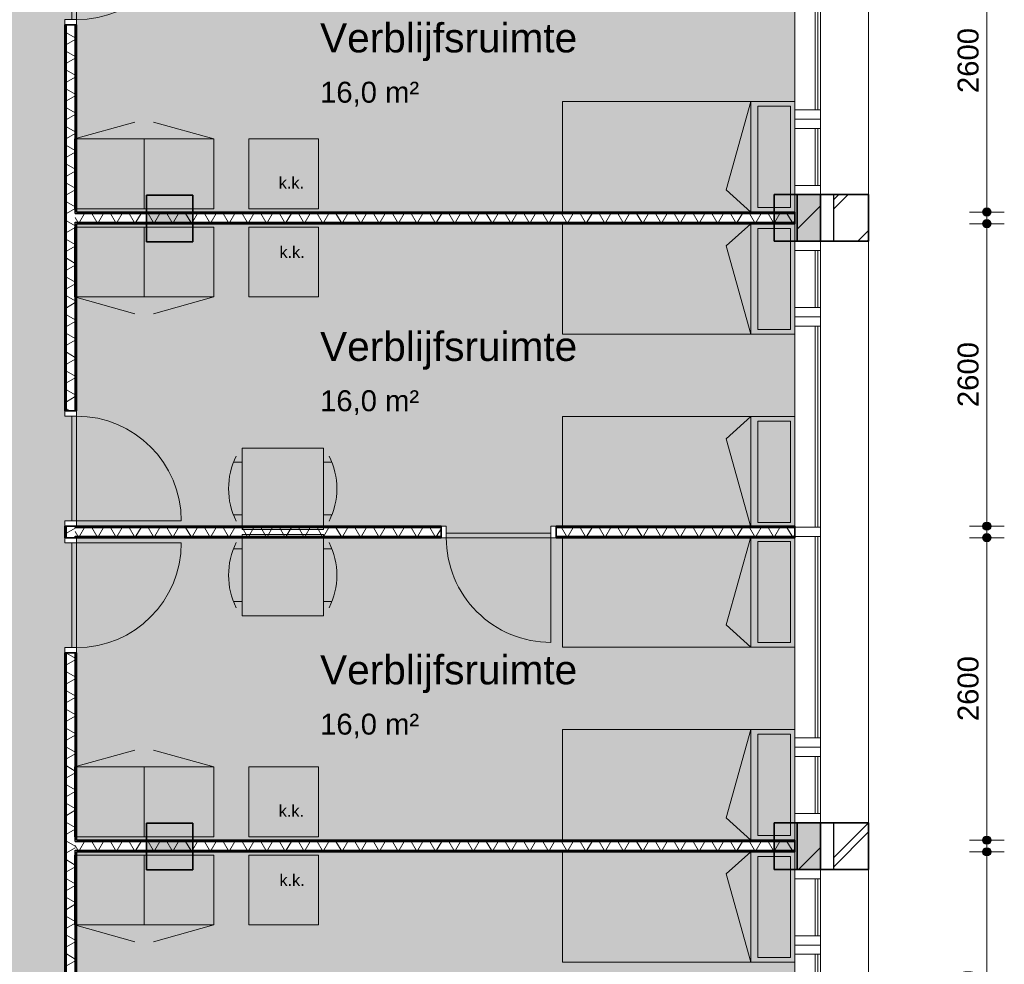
# Model space of a CAD drawing. Header units: millimetres. Extents: x 71235 to 117628, y -12665 to 42937.
# Tile 48 of 49: x 109158 to 117628, y 24248 to 32370. Entities that reach past the tile are written whole.
import ezdxf

# ---------------------------------------------------------------- set-up
doc = ezdxf.new("R2010")
doc.units = ezdxf.units.MM
doc.linetypes.add('Hidden', pattern=[4, 2, -2])
for name, color, linetype, lineweight in [('A-ANNO-DIMS', 211, 'Continuous', 9), ('A-ANNO-DIMS-100', 211, 'Continuous', 9), ('A-AREA-IDEN', 2, 'Continuous', 13), ('A-AREA-PATT', 32, 'Continuous', 9), ('A-DETL', 90, 'Continuous', 13), ('A-DOOR', 31, 'Continuous', 18), ('A-DOOR-FRAM', 31, 'Continuous', 13), ('A-GLAZ-CURT', 52, 'Continuous', 13), ('A-GLAZ-CWMG', 51, 'Continuous', 13), ('A-WALL', 113, 'Continuous', 18), ('A-WALL-PATT', 111, 'Continuous', 35), ('G-ANNO-TEXT', 231, 'Continuous', 9), ('I-WALL', 2, 'Continuous', 18), ('S-COLS', 52, 'Continuous', 18)]:
    doc.layers.add(name, color=color, linetype=linetype, lineweight=lineweight)
doc.styles.add('Arial', font='arial.ttf', dxfattribs={"height": 180})
doc.styles.add('Arial_1', font='arial.ttf', dxfattribs={"height": 250})
doc.styles.add('Arial_3', font='arial.ttf', dxfattribs={"height": 100})
doc.dimstyles.new('1_8mm', dxfattribs={"dimscale": 304.8, "dimtxt": 183.646692, "dimasz": 0.918635, "dimexe": 0.492126, "dimexo": 0.0625, "dimgap": 0.059055, "dimtad": 1, "dimdec": 0, "dimrnd": 5, "dimzin": 0, "dimdsep": 46, "dimtxsty": 'Arial', "dimblk1": 'DOTSMALL', "dimblk2": 'DOTSMALL', "dimsah": 1, "dimcen": 0.09, "dimdle": 0.590551, "dimazin": 0, "dimtfac": 1, "dimtdec": 4, "dimtix": 1, "dimtmove": 0, "dimatfit": 3, "dimfxl": 0.492126, "dimfxlon": 1, "dimtvp": 1, "dimtolj": 1, "dimtzin": 0, "dimlwd": 13, "dimlwe": 13, "dimarcsym": 2})
pattern_1 = [(90, (112737.78, 27915.67), (-200, -7e-13), []), (90, (112753.78, 27915.67), (-200, -7e-13), []), (90, (112769.78, 27915.67), (-200, -7e-13), []), (90, (112785.78, 27915.67), (-200, -7e-13), [])]
pattern_2 = [(90, (112737.78, 25215.66), (-200, -7e-13), []), (90, (112753.78, 25215.66), (-200, -7e-13), []), (90, (112769.78, 25215.66), (-200, -7e-13), []), (90, (112785.78, 25215.66), (-200, -7e-13), [])]
pattern_3 = [(180, (109647.8, 25256.1), (3e-13, -200), []), (180, (109647.8, 25272.1), (3e-13, -200), []), (180, (109647.8, 25288.1), (3e-13, -200), []), (180, (109647.8, 25304.1), (3e-13, -200), [])]
pattern_4 = [(90, (112737.78, 30615.69), (-200, -7e-13), []), (90, (112753.78, 30615.69), (-200, -7e-13), []), (90, (112769.78, 30615.69), (-200, -7e-13), []), (90, (112785.78, 30615.69), (-200, -7e-13), [])]

# ---------------------------------------------------------------- blocks, each defined once
blk = doc.blocks.new('System Panel - glas_offset-35-7501420-plot_00')
at = {"layer": 'A-GLAZ-CURT'}
for p, q in [((865, 47.5), (-865, 47.5)), ((-865, 47.5), (-865, 22.5)), ((-865, 22.5), (865, 22.5)), ((865, 22.5), (865, 47.5))]:
    blk.add_line(p, q, dxfattribs=at)
blk = doc.blocks.new('Rectangular Mullion - 80x220-V5-plot_00')
at = {"layer": 'A-GLAZ-CWMG'}
for p, q in [((115827.3, 33315.7), (115827.3, 31595.4)), ((116047.3, 33325.4), (116047.3, 31595.4))]:
    blk.add_line(p, q, dxfattribs=at)
blk = doc.blocks.new('Rectangular Mullion - 80x220-7501422-plot_00')
at = {"layer": 'A-GLAZ-CWMG'}
for p, q in [((0, 0), (-80, 0)), ((-80, 0), (-80, -220)), ((0, -220), (0, 0)), ((-80, -220), (0, -220))]:
    blk.add_line(p, q, dxfattribs=at)
blk = doc.blocks.new('System Panel - glas_offset-35-7501423-plot_00')
at = {"layer": 'A-GLAZ-CURT'}
for p, q in [((245, 47.5), (-245, 47.5)), ((-245, 47.5), (-245, 22.5)), ((-245, 22.5), (245, 22.5)), ((245, 22.5), (245, 47.5))]:
    blk.add_line(p, q, dxfattribs=at)
blk = doc.blocks.new('Rectangular Mullion - 80x220-7501419-plot_00')
at = {"layer": 'A-GLAZ-CWMG'}
for p, q in [((105327.8, 36265.8), (105817.8, 36265.8)), ((105327.8, 36045.8), (105817.8, 36045.8))]:
    blk.add_line(p, q, dxfattribs=at)
blk = doc.blocks.new('Rectangular Mullion - 80x220-7501424-plot_00')
at = {"layer": 'A-GLAZ-CWMG'}
for p, q in [((-80, 0), (0, 0)), ((-80, -220), (-80, 0)), ((0, 0), (0, -220)), ((0, -220), (-80, -220))]:
    blk.add_line(p, q, dxfattribs=at)
blk = doc.blocks.new('Rectangular Mullion - 80x220-7501425-plot_00')
at = {"layer": 'A-GLAZ-CWMG'}
for p, q in [((0, 0), (-80, 0)), ((-80, 0), (-80, -220)), ((0, -220), (0, 0)), ((-80, -220), (0, -220))]:
    blk.add_line(p, q, dxfattribs=at)
blk = doc.blocks.new('Rectangular Mullion - 80x220-7501421-plot_00')
at = {"layer": 'A-GLAZ-CWMG'}
for p, q in [((-80, 0), (0, 0)), ((-80, -220), (-80, 0)), ((0, 0), (0, -220)), ((0, -220), (-80, -220))]:
    blk.add_line(p, q, dxfattribs=at)
blk = doc.blocks.new('Rectangular Mullion - 80x220-V6-plot_00')
at = {"layer": 'A-GLAZ-CWMG'}
for p, q in [((115827.3, 35135.4), (115827.3, 33415.7)), ((116047.3, 35135.4), (116047.3, 33405.4))]:
    blk.add_line(p, q, dxfattribs=at)
blk = doc.blocks.new('Rectangular Mullion - 80x220-7501417-plot_00')
at = {"layer": 'A-GLAZ-CWMG'}
for p, q in [((-40, 0), (40, 0)), ((-40, -220), (-40, 0)), ((40, 0), (40, -220)), ((40, -220), (-40, -220))]:
    blk.add_line(p, q, dxfattribs=at)
blk = doc.blocks.new('Rectangular Mullion - 80x220-V8-plot_00')
at = {"layer": 'A-GLAZ-CWMG'}
for p, q in [((115827.3, 24334), (115827.3, 22615.6)), ((116047.3, 24334), (116047.3, 22604))]:
    blk.add_line(p, q, dxfattribs=at)
blk = doc.blocks.new('300_28_ISR_kolom_vierkant_beton - 400x400-7529371-plot_00')
at = {"layer": 'S-COLS'}
blk.add_hatch(color=256, dxfattribs=at).paths.add_polyline_path([(200, -200), (200, 200), (-200, 200), (-200, -200)])
at = {"layer": 'S-COLS', "lineweight": 35}
for p, q in [((200, 200), (-200, 200)), ((-200, 200), (-200, -200)), ((200, -200), (200, 200)), ((-200, -200), (200, -200))]:
    blk.add_line(p, q, dxfattribs=at)
blk = doc.blocks.new('200_32_ISR_deur_binnen - dagmaat 0900x2300-7594412-plot_00')
at = {"layer": 'A-DOOR', "lineweight": 13}
blk.add_hatch(color=256, dxfattribs=at).paths.add_polyline_path([(450, 10), (450, 50), (-450, 50), (-450, 10), (-299.4, 10)])
for p, q in [((-450, 50), (-450, 950)), ((-450, 50), (450, 50)), ((-450, 50), (-450, 10)), ((450, 50), (-450, 50)), ((-450, 10), (450, 10)), ((450, 10), (450, 50))]:
    blk.add_line(p, q, dxfattribs=at)
at = {"layer": 'A-DOOR', "linetype": 'Hidden', "lineweight": 13}
blk.add_line((-450, 10), (450, 10), dxfattribs=at)
at = {"layer": 'A-DOOR', "lineweight": 13}
blk.add_arc((-450, 50), 900, 360, 90, dxfattribs=at)
at = {"layer": 'A-DOOR-FRAM'}
for p, q in [((-450, 50), (-495, 50)), ((-450, -50), (-450, 50)), ((495, 50), (450, 50)), ((450, 50), (450, -50)), ((-495, -50), (-450, -50)), ((450, -50), (495, -50))]:
    blk.add_line(p, q, dxfattribs=at)
blk = doc.blocks.new('200_32_ISR_deur_binnen - dagmaat 0900x2300-7594411-plot_00')
at = {"layer": 'A-DOOR', "lineweight": 13}
blk.add_hatch(color=256, dxfattribs=at).paths.add_polyline_path([(-450, -50), (450, -50), (450, -10), (-450, -10)])
at = {"layer": 'A-DOOR', "linetype": 'Hidden', "lineweight": 13}
blk.add_line((-450, -10), (450, -10), dxfattribs=at)
at = {"layer": 'A-DOOR', "lineweight": 13}
for p, q in [((-450, -10), (450, -10)), ((-450, -50), (-450, -10)), ((-450, -50), (-450, -950)), ((-450, -50), (450, -50)), ((450, -50), (-450, -50)), ((450, -10), (450, -50))]:
    blk.add_line(p, q, dxfattribs=at)
blk.add_arc((-450, -50), 900, 270, 0, dxfattribs=at)
at = {"layer": 'A-DOOR-FRAM'}
for p, q in [((-495, 50), (-450, 50)), ((-450, 50), (-450, -50)), ((450, -50), (450, 50)), ((450, 50), (495, 50)), ((-450, -50), (-495, -50)), ((495, -50), (450, -50))]:
    blk.add_line(p, q, dxfattribs=at)
blk = doc.blocks.new('DIMBLOCK4-plot_00')
at = {"layer": 'A-ANNO-DIMS-100', "lineweight": 25}
h = blk.add_hatch(color=256, dxfattribs=at)
edge = h.paths.add_edge_path()
edge.add_arc((117478.3, 25215.7), 35, 0, 360)
h = blk.add_hatch(color=256, dxfattribs=at)
edge = h.paths.add_edge_path()
edge.add_arc((117478.3, 22615.6), 35, 0, 360)
at = {"layer": 'A-ANNO-DIMS-100', "lineweight": 13}
for p, q in [((117478.3, 25395.7), (117478.3, 22435.6)), ((117478.3, 25215.7), (117328.3, 25215.7)), ((117478.3, 25215.7), (117628.3, 25215.7)), ((117478.3, 22615.6), (117328.3, 22615.6)), ((117478.3, 22615.6), (117628.3, 22615.6))]:
    blk.add_line(p, q, dxfattribs=at)
at = {"layer": 'A-ANNO-DIMS-100', "lineweight": 25}
for centre in [(117478.3, 25215.7), (117478.3, 22615.6)]:
    blk.add_circle(centre, 35, dxfattribs=at)
at = {"layer": 'A-ANNO-DIMS-100', "color": 0, "lineweight": 13, "insert": (117226.6, 23638.8), "char_height": 180, "width": 664.518, "attachment_point": 1, "rotation": 90, "line_spacing_factor": 0.941778, "style": 'Arial'}
blk.add_mtext('2600', dxfattribs=at)
blk = doc.blocks.new('_DotSmall')
at = {"color": 0, "linetype": 'ByBlock', "const_width": 0.5}
blk.add_lwpolyline([(-0.0625, 0, 1), (0.0625, 0, 1)], format="xyb", close=True, dxfattribs=at)
blk = doc.blocks.new('DIMBLOCK5-plot_00')
at = {"layer": 'A-ANNO-DIMS-100', "lineweight": 25}
h = blk.add_hatch(color=256, dxfattribs=at)
edge = h.paths.add_edge_path()
edge.add_arc((117478.3, 27915.7), 35, 0, 360)
h = blk.add_hatch(color=256, dxfattribs=at)
edge = h.paths.add_edge_path()
edge.add_arc((117478.3, 25315.7), 35, 0, 360)
at = {"layer": 'A-ANNO-DIMS-100', "lineweight": 13}
for p, q in [((117478.3, 28095.7), (117478.3, 25135.7)), ((117478.3, 27915.7), (117328.3, 27915.7)), ((117478.3, 27915.7), (117628.3, 27915.7)), ((117478.3, 25315.7), (117328.3, 25315.7)), ((117478.3, 25315.7), (117628.3, 25315.7))]:
    blk.add_line(p, q, dxfattribs=at)
at = {"layer": 'A-ANNO-DIMS-100', "lineweight": 25}
for centre in [(117478.3, 27915.7), (117478.3, 25315.7)]:
    blk.add_circle(centre, 35, dxfattribs=at)
at = {"layer": 'A-ANNO-DIMS-100', "color": 0, "lineweight": 13, "insert": (117226.6, 26338.8), "char_height": 180, "width": 664.518, "attachment_point": 1, "rotation": 90, "line_spacing_factor": 0.941778, "style": 'Arial'}
blk.add_mtext('2600', dxfattribs=at)
blk = doc.blocks.new('DIMBLOCK6-plot_00')
at = {"layer": 'A-ANNO-DIMS-100', "lineweight": 25}
h = blk.add_hatch(color=256, dxfattribs=at)
edge = h.paths.add_edge_path()
edge.add_arc((117478.3, 30615.7), 35, 0, 360)
h = blk.add_hatch(color=256, dxfattribs=at)
edge = h.paths.add_edge_path()
edge.add_arc((117478.3, 28015.7), 35, 0, 360)
at = {"layer": 'A-ANNO-DIMS-100', "lineweight": 13}
for p, q in [((117478.3, 30795.7), (117478.3, 27835.7)), ((117478.3, 30615.7), (117328.3, 30615.7)), ((117478.3, 30615.7), (117628.3, 30615.7)), ((117478.3, 28015.7), (117328.3, 28015.7)), ((117478.3, 28015.7), (117628.3, 28015.7))]:
    blk.add_line(p, q, dxfattribs=at)
at = {"layer": 'A-ANNO-DIMS-100', "lineweight": 25}
for centre in [(117478.3, 30615.7), (117478.3, 28015.7)]:
    blk.add_circle(centre, 35, dxfattribs=at)
at = {"layer": 'A-ANNO-DIMS-100', "color": 0, "lineweight": 13, "insert": (117226.6, 29038.8), "char_height": 180, "width": 664.518, "attachment_point": 1, "rotation": 90, "line_spacing_factor": 0.941778, "style": 'Arial'}
blk.add_mtext('2600', dxfattribs=at)
blk = doc.blocks.new('DIMBLOCK7-plot_00')
at = {"layer": 'A-ANNO-DIMS-100', "lineweight": 25}
h = blk.add_hatch(color=256, dxfattribs=at)
edge = h.paths.add_edge_path()
edge.add_arc((117478.3, 33315.7), 35, 0, 360)
h = blk.add_hatch(color=256, dxfattribs=at)
edge = h.paths.add_edge_path()
edge.add_arc((117478.3, 30715.7), 35, 0, 360)
at = {"layer": 'A-ANNO-DIMS-100', "lineweight": 13}
for p, q in [((117478.3, 33495.7), (117478.3, 30535.7)), ((117478.3, 33315.7), (117328.3, 33315.7)), ((117478.3, 33315.7), (117628.3, 33315.7)), ((117478.3, 30715.7), (117328.3, 30715.7)), ((117478.3, 30715.7), (117628.3, 30715.7))]:
    blk.add_line(p, q, dxfattribs=at)
at = {"layer": 'A-ANNO-DIMS-100', "lineweight": 25}
for centre in [(117478.3, 33315.7), (117478.3, 30715.7)]:
    blk.add_circle(centre, 35, dxfattribs=at)
at = {"layer": 'A-ANNO-DIMS-100', "color": 0, "lineweight": 13, "insert": (117226.6, 31738.8), "char_height": 180, "width": 664.518, "attachment_point": 1, "rotation": 90, "line_spacing_factor": 0.941778, "style": 'Arial'}
blk.add_mtext('2600', dxfattribs=at)

msp = doc.modelspace()

# ---------------------------------------------------------------- hatches: boundary and pattern name
at = {"layer": 'A-AREA-PATT'}
h = msp.add_hatch(color=9, dxfattribs=at)
h.paths.add_polyline_path([(99627.7, 3359.1), (99646.7, 3359.1), (99646.7, 3465.5), (99627.7, 3465.5)])
h.paths.add_polyline_path([(104847.8, 3666.6), (104847.8, 3666.6), (104847.8, 3865.5), (104996.7, 3865.5), (104996.7, 3909), (105046.7, 3909), (105046.7, 4809), (104996.7, 4809), (104996.7, 8309), (105046.7, 8309), (105046.7, 9209), (104996.7, 9209), (104996.7, 9365.5), (107826.5, 9365.5), (107826.5, 9673), (110286.7, 9673), (110286.7, 13851.4), (109517.4, 13851.4), (109517.4, 14466.4), (109547.8, 14466.4), (109547.8, 16170.6), (109597.8, 16170.6), (109597.8, 17070.6), (109547.8, 17070.6), (109547.8, 17260.6), (109597.8, 17260.6), (109597.8, 18160.6), (109547.8, 18160.6), (109547.8, 21570.6), (109597.8, 21570.6), (109597.8, 22470.6), (109547.8, 22470.6), (109547.8, 22660.6), (109597.8, 22660.6), (109597.8, 23560.6), (109547.8, 23560.6), (109547.8, 26970.7), (109597.8, 26970.7), (109597.8, 27870.7), (109547.8, 27870.7), (109547.8, 28060.7), (109597.8, 28060.7), (109597.8, 28960.7), (109547.8, 28960.7), (109547.8, 32370.7), (109597.8, 32370.7), (109597.8, 33270.7), (109547.8, 33270.7), (109547.8, 33515.7), (109597.8, 33515.7), (109597.8, 34415.7), (109547.8, 34415.7), (109547.8, 36045.8), (107797.8, 36045.8), (107797.8, 30115.8), (106042.8, 30115.8), (106042.8, 30165.8), (105142.8, 30165.8), (105142.8, 30115.8), (104952.8, 30115.8), (104952.8, 30165.8), (104052.8, 30165.8), (104052.8, 30115.8), (100642.7, 30115.8), (100642.7, 30165.8), (99742.7, 30165.8), (99742.7, 30115.8), (99552.7, 30115.8), (99552.7, 30165.8), (98652.7, 30165.8), (98652.7, 30115.8), (95242.7, 30115.8), (95242.7, 30165.8), (94342.7, 30165.8), (94342.7, 30115.8), (94097.7, 30115.8), (94097.7, 30165.8), (93197.7, 30165.8), (93197.7, 30115.8), (92397.7, 30115.8), (92397.7, 30165.8), (91497.7, 30165.8), (91497.7, 30115.8), (90697.7, 30115.8), (90697.7, 30165.8), (89797.7, 30165.8), (89797.7, 30115.8), (88997.7, 30115.8), (88997.7, 30165.8), (88097.7, 30165.8), (88097.7, 30115.8), (87397.7, 30115.8), (87397.7, 33315.2), (87197.4, 33315.2), (87197.4, 33365.2), (86297.4, 33365.2), (86297.4, 33315.2), (85997.4, 33315.2), (85997.4, 33365.2), (85097.4, 33365.2), (85097.4, 33315.2), (81658.1, 33315.2), (81567.7, 33224.7), (81532.3, 33260.1), (80895.9, 32623.7), (80931.3, 32588.3), (80797.4, 32454.5), (80797.4, 26311.5), (80747.4, 26311.5), (80747.4, 25411.5), (80797.4, 25411.5), (80797.4, 25111.5), (80747.4, 25111.5), (80747.4, 24211.5), (80797.4, 24211.5), (80797.4, 22565.2), (86147.4, 22565.2), (86147.4, 22365.2), (85862.4, 22332.9), (85862.4, 20165.2), (86447.4, 20165.2), (86447.4, 19565.2), (85862.4, 19565.2), (85862.4, 19165.3), (80017.9, 19165.3), (80017.9, 15555.3), (82370.3, 15555.3), (82370.3, 14515.7), (84347.7, 14515.7), (84347.7, 12760.7), (84297.7, 12760.7), (84297.7, 11860.7), (84347.7, 11860.7), (84347.7, 11670.7), (84297.7, 11670.7), (84297.7, 10770.7), (84347.7, 10770.7), (84347.7, 7360.6), (84297.7, 7360.6), (84297.7, 6460.6), (84347.7, 6460.6), (84347.7, 6270.6), (84297.7, 6270.6), (84297.7, 5370.6), (84347.7, 5370.6), (84347.7, 3685.6), (86107.7, 3685.6), (86107.7, 5445.6), (86157.7, 5445.6), (86157.7, 6220.6), (86107.7, 6220.6), (86107.7, 6265.6), (85847.4, 6265.6), (85847.4, 14015.7), (94347.7, 14015.7), (94347.7, 12810.7), (94297.7, 12810.7), (94297.7, 11910.7), (94347.7, 11910.7), (94347.7, 10065.7), (96777.8, 10065.7), (96777.8, 10665.7), (96827.8, 10665.7), (96827.8, 11565.7), (96777.8, 11565.7), (96777.8, 14015.7), (100677.8, 14015.7), (100677.8, 6265.6), (99847.7, 6265.6), (99847.7, 3666.6), (99953.6, 3666.6), (99953.6, 3685.6), (104847.8, 3685.6)])
h.paths.add_polyline_path([(99807.7, 4165.6), (99807.7, 5965.6), (99797.7, 5965.6), (99797.7, 4165.6)])
h.paths.add_polyline_path([(85897.4, 6410.6), (85897.4, 7310.6), (85887.4, 7310.6), (85887.4, 6410.6)])
h.paths.add_polyline_path([(95192.7, 9965.7), (95992.7, 9965.7), (95992.7, 10025.7), (94392.7, 10025.7), (94392.7, 9965.7)])
h.paths.add_polyline_path([(102647.6, 11465.4), (102047.6, 11465.4), (102047.6, 12065.4), (102647.6, 12065.4)])
h.paths.add_polyline_path([(99177.8, 13965.7), (99177.8, 13975.7), (98277.8, 13975.7), (98277.8, 13965.7)])
h.paths.add_polyline_path([(86947.4, 13965.7), (86947.4, 13975.7), (86047.4, 13975.7), (86047.4, 13965.7), (86447.4, 13965.7)])
h.paths.add_polyline_path([(105304.2, 15865.8), (105089.8, 15865.8), (105089.8, 15915.8), (104189.8, 15915.8), (104189.8, 15865.8), (101379.8, 15865.8), (101379.8, 15915.8), (100479.8, 15915.8), (100479.8, 15865.8), (100089.8, 15865.8), (100089.8, 15915.8), (99189.8, 15915.8), (99189.8, 15865.8), (96379.8, 15865.8), (96379.8, 15915.8), (95479.8, 15915.8), (95479.8, 15865.8), (94644.8, 15865.8), (94644.8, 15915.8), (93869.8, 15915.8), (93869.8, 15865.8), (93079.8, 15865.8), (93079.8, 15915.8), (92304.8, 15915.8), (92304.8, 15865.8), (91514.8, 15865.8), (91514.8, 15915.8), (90739.8, 15915.8), (90739.8, 15865.8), (90439.8, 15865.8), (90439.8, 15915.8), (89664.8, 15915.8), (89664.8, 15865.8), (87639.8, 15865.8), (87639.8, 23365.8), (87839.8, 23365.8), (87839.8, 23315.8), (88614.8, 23315.8), (88614.8, 23365.8), (90739.8, 23365.8), (90739.8, 23315.8), (91514.8, 23315.8), (91514.8, 23365.8), (92304.8, 23365.8), (92304.8, 23315.8), (93079.8, 23315.8), (93079.8, 23365.8), (93869.8, 23365.8), (93869.8, 23315.8), (94644.8, 23315.8), (94644.8, 23365.8), (95479.8, 23365.8), (95479.8, 23315.8), (96379.8, 23315.8), (96379.8, 23365.8), (99189.8, 23365.8), (99189.8, 23315.8), (100089.8, 23315.8), (100089.8, 23365.8), (100479.8, 23365.8), (100479.8, 23315.8), (101379.8, 23315.8), (101379.8, 23365.8), (104189.8, 23365.8), (104189.8, 23315.8), (105089.8, 23315.8), (105089.8, 23365.8), (105334.8, 23365.8), (105334.8, 15865.8), (105322.3, 15865.8)])
h.paths.add_polyline_path([(83755, 19205.3), (83755, 19215.3), (82855, 19215.3), (82855, 19205.3), (83047.5, 19205.3)])
h.paths.add_polyline_path([(85812.4, 21145.2), (85822.4, 21145.2), (85822.4, 21920.2), (85812.4, 21920.2), (85812.4, 21256.4)])
h.paths.add_polyline_path([(86447.4, 24961.5), (85847.4, 24961.5), (85847.4, 25561.5), (85948.2, 25561.5), (85948.2, 28065.8), (88547.4, 28065.8), (88547.4, 28265.6), (89147.4, 28265.6), (89147.7, 28065.8), (105497.8, 28065.8), (105497.8, 25165.7), (86447.4, 25165.7)])
h.paths.add_polyline_path([(100647.7, 25205.7), (101547.7, 25205.7), (101547.7, 25265.7), (100647.7, 25265.7)])
h.paths.add_polyline_path([(99698.6, 25205.7), (99785.4, 25205.7), (99785.4, 25265.7), (99010.4, 25265.7), (99010.4, 25205.7)])
h.paths.add_polyline_path([(95614.2, 25205.7), (95935.2, 25205.7), (95935.2, 25265.7), (95160.2, 25265.7), (95160.2, 25205.7), (95284.8, 25205.7)])
h.paths.add_polyline_path([(101547.7, 27965.8), (101547.7, 28025.8), (100647.7, 28025.8), (100647.7, 27965.8)])
h.paths.add_polyline_path([(93572.1, 28015.8), (93747.2, 28015.8), (93747.2, 28025.8), (92847.2, 28025.8), (92847.2, 28015.8)])
h.paths.add_polyline_path([(90097.3, 28015.8), (90097.3, 28025.8), (89197.3, 28025.8), (89197.3, 28015.8), (89487.7, 28015.8)])
h.paths.add_polyline_path([(87048.2, 28015.8), (87048.2, 28025.8), (86148.2, 28025.8), (86148.2, 28015.8), (86447.4, 28015.8)])
h = msp.add_hatch(color=9, dxfattribs=at)
h.paths.add_polyline_path([(109647.8, 30715.7), (110247.8, 30715.7), (110247.8, 30860.4), (110647.8, 30860.4), (110647.8, 30715.7), (115647.8, 30715.7), (115647.8, 30865.4), (115827.3, 30865.4), (115827.3, 33315.7), (109647.8, 33315.7), (109647.8, 30860.4)])
h.paths.add_polyline_path([(109607.8, 32370.7), (109607.8, 33270.7), (109597.8, 33270.7), (109597.8, 32370.7)])
h.paths.add_polyline_path([(112827.7, 33355.7), (113727.7, 33355.7), (113727.7, 33365.7), (112827.7, 33365.7)])
h = msp.add_hatch(color=9, dxfattribs=at)
h.paths.add_polyline_path([(113727.7, 27965.7), (113727.7, 28015.7), (115827.3, 28015.7), (115827.3, 30465.4), (115647.8, 30465.4), (115647.8, 30615.7), (110647.8, 30615.7), (110647.8, 30460.4), (110247.8, 30460.4), (110247.8, 30615.7), (109647.8, 30615.7), (109647.8, 28015.7), (112827.7, 28015.7), (112827.7, 27965.7)])
h.paths.add_polyline_path([(109607.8, 28060.7), (109607.8, 28960.7), (109597.8, 28960.7), (109597.8, 28060.7)])
h = msp.add_hatch(color=9, dxfattribs=at)
h.paths.add_polyline_path([(109647.8, 25315.7), (110247.8, 25315.7), (110247.8, 25460.5), (110647.8, 25460.5), (110647.8, 25315.7), (115647.8, 25315.7), (115647.8, 25464), (115846.3, 25464), (115846.3, 25465.4), (115827.3, 25465.4), (115827.3, 27915.7), (109647.8, 27915.7), (109647.8, 25460.5)])
h.paths.add_polyline_path([(109597.8, 26970.7), (109607.8, 26970.7), (109607.8, 27870.7), (109597.8, 27870.7)])
h.paths.add_polyline_path([(112827.7, 27955.7), (113727.7, 27955.7), (113727.7, 27965.7), (112827.7, 27965.7)])
h = msp.add_hatch(color=9, dxfattribs=at)
h.paths.add_polyline_path([(113727.7, 22565.6), (113727.7, 22615.6), (115827.3, 22615.6), (115827.3, 25064), (115647.8, 25064), (115647.8, 25215.7), (110647.8, 25215.7), (110647.8, 25060.5), (110247.8, 25060.5), (110247.8, 25215.7), (109647.8, 25215.7), (109647.8, 22615.6), (112827.7, 22615.6), (112827.7, 22565.6)])
h.paths.add_polyline_path([(109607.8, 22660.6), (109607.8, 23560.6), (109597.8, 23560.6), (109597.8, 22660.6)])
at = {"layer": 'A-WALL-PATT', "lineweight": 9}
h = msp.add_hatch(dxfattribs=at)
h.set_pattern_fill('FP_1', color=256, style=0, pattern_type=2)
h.set_pattern_definition([(45, (0, 0), (-282.8427, 282.8427), []), (45, (0, 80), (-282.8427, 282.8427), [])])
h.paths.add_polyline_path([(116461.3, 13851.4), (116461.3, 14664), (116161.3, 14664), (116161.3, 13851.4)])
h.paths.add_polyline_path([(116461.3, 19664), (116461.3, 20064), (116161.3, 20064), (116161.3, 19664)])
h.paths.add_polyline_path([(116461.3, 25064), (116461.3, 25465.4), (116161.3, 25465.4), (116161.3, 25064)])
h.paths.add_polyline_path([(116461.3, 30465.4), (116461.3, 30865.4), (116161.3, 30865.4), (116161.3, 30465.4)])
h.paths.add_polyline_path([(116161.3, 35865.4), (116461.3, 35865.4), (116461.3, 36379.4), (116161.3, 36379.4), (116161.3, 36064.4)])
h = msp.add_hatch(dxfattribs=at)
h.set_pattern_fill('FP_18', color=256, angle=90, style=0, pattern_type=2)
h.set_pattern_definition(pattern_3)
h.paths.add_polyline_path([(109560.3, 14466.4), (109560.3, 16125.6), (109547.8, 16125.6), (109547.8, 14466.4)])
h.paths.add_polyline_path([(109547.8, 17115.6), (109560.3, 17115.6), (109560.3, 17215.6), (109547.8, 17215.6)])
h.paths.add_polyline_path([(109560.3, 18205.6), (109560.3, 21525.6), (109547.8, 21525.6), (109547.8, 18205.6)])
h.paths.add_polyline_path([(109560.3, 22515.6), (109560.3, 22615.6), (109547.8, 22615.6), (109547.8, 22515.6)])
h.paths.add_polyline_path([(109547.8, 23605.6), (109560.3, 23605.6), (109560.3, 26925.7), (109547.8, 26925.7), (109547.8, 25592.8)])
h.paths.add_polyline_path([(109547.8, 27915.7), (109560.3, 27915.7), (109560.3, 28015.7), (109547.8, 28015.7)])
h.paths.add_polyline_path([(109560.3, 29005.7), (109560.3, 32325.7), (109547.8, 32325.7), (109547.8, 29005.7)])
h.paths.add_polyline_path([(109560.3, 33315.7), (109560.3, 33470.7), (109547.8, 33470.7), (109547.8, 33315.7)])
h.paths.add_polyline_path([(109560.3, 34460.7), (109560.3, 36045.8), (109547.8, 36045.8), (109547.8, 34460.7)])
h = msp.add_hatch(dxfattribs=at)
h.set_pattern_fill('FP_19', color=256, angle=60, style=0, pattern_type=2)
h.set_pattern_definition([(150, (109647.81, 25256.1), (-70, -121.2436), []), (210, (109647.81, 25256.1), (70, -121.2436), [])])
h.paths.add_polyline_path([(109560.3, 14466.4), (109635.3, 14466.4), (109635.3, 16125.6), (109560.3, 16125.6)])
h.paths.add_polyline_path([(109635.3, 17115.6), (109635.3, 17215.6), (109560.3, 17215.6), (109560.3, 17115.6)])
h.paths.add_polyline_path([(109560.3, 18205.6), (109635.3, 18205.6), (109635.3, 21525.6), (109560.3, 21525.6), (109560.3, 19810.9)])
h.paths.add_polyline_path([(109560.3, 22515.6), (109635.3, 22515.6), (109635.3, 22615.6), (109560.3, 22615.6)])
h.paths.add_polyline_path([(109635.3, 23605.6), (109635.3, 26925.7), (109560.3, 26925.7), (109560.3, 23605.6)])
h.paths.add_polyline_path([(109635.3, 27915.7), (109635.3, 28015.7), (109560.3, 28015.7), (109560.3, 27915.7)])
h.paths.add_polyline_path([(109560.3, 29005.7), (109635.3, 29005.7), (109635.3, 32325.7), (109560.3, 32325.7), (109560.3, 31374.7)])
h.paths.add_polyline_path([(109560.3, 33315.7), (109635.3, 33315.7), (109635.3, 33470.7), (109560.3, 33470.7)])
h.paths.add_polyline_path([(109560.3, 34460.7), (109635.3, 34460.7), (109635.3, 36045.8), (109560.3, 36045.8)])
h = msp.add_hatch(dxfattribs=at)
h.set_pattern_fill('FP_18', color=256, angle=90, style=0, pattern_type=2)
h.set_pattern_definition(pattern_3)
h.paths.add_polyline_path([(109647.8, 14466.4), (109647.8, 16125.6), (109635.3, 16125.6), (109635.3, 14466.4)])
h.paths.add_polyline_path([(109647.8, 17115.6), (109647.8, 17128.1), (109635.3, 17128.1), (109635.3, 17115.6)])
h.paths.add_polyline_path([(109647.8, 17203.1), (109647.8, 17215.6), (109635.3, 17215.6), (109635.3, 17203.1)])
h.paths.add_polyline_path([(109647.8, 18205.6), (109647.8, 19828.1), (109635.3, 19828.1), (109635.3, 18205.6)])
h.paths.add_polyline_path([(109647.8, 19903.1), (109647.8, 21525.6), (109635.3, 21525.6), (109635.3, 19903.1)])
h.paths.add_polyline_path([(109647.8, 22515.6), (109647.8, 22528.1), (109635.3, 22528.1), (109635.3, 22515.6)])
h.paths.add_polyline_path([(109647.8, 22603.1), (109647.8, 22615.6), (109635.3, 22615.6), (109635.3, 22603.1)])
h.paths.add_polyline_path([(109635.3, 23605.6), (109647.8, 23605.6), (109647.8, 25228.2), (109635.3, 25228.2)])
h.paths.add_polyline_path([(109647.8, 25303.2), (109647.8, 26925.7), (109635.3, 26925.7), (109635.3, 25303.2)])
h.paths.add_polyline_path([(109647.8, 27915.7), (109647.8, 27928.2), (109635.3, 27928.2), (109635.3, 27915.7)])
h.paths.add_polyline_path([(109647.8, 28003.2), (109647.8, 28015.7), (109635.3, 28015.7), (109635.3, 28003.2)])
h.paths.add_polyline_path([(109635.3, 29005.7), (109647.8, 29005.7), (109647.8, 30628.2), (109635.3, 30628.2)])
h.paths.add_polyline_path([(109647.8, 30703.2), (109647.8, 32325.7), (109635.3, 32325.7), (109635.3, 30703.2)])
h.paths.add_polyline_path([(109635.3, 33315.7), (109647.8, 33315.7), (109647.8, 33328.2), (109635.3, 33328.2)])
h.paths.add_polyline_path([(109647.8, 33403.2), (109647.8, 33470.7), (109635.3, 33470.7), (109635.3, 33403.2)])
h.paths.add_polyline_path([(109647.8, 34460.7), (109647.8, 36045.8), (109635.3, 36045.8), (109635.3, 34460.7)])
h = msp.add_hatch(dxfattribs=at)
h.set_pattern_fill('FP_3', color=256, angle=45, style=0, pattern_type=2)
h.set_pattern_definition([(45, (0, 0), (-212.132, 212.132), [])])
h.paths.add_polyline_path([(115846.3, 14266.4), (116046.3, 14266.4), (116046.3, 14664), (115846.3, 14664), (115846.3, 14466.4)])
h.paths.add_polyline_path([(116046.3, 19664), (116046.3, 20064), (115846.3, 20064), (115846.3, 19664)])
h.paths.add_polyline_path([(115846.3, 25064), (116046.3, 25064), (116046.3, 25465.4), (115846.3, 25465.4)])
h.paths.add_polyline_path([(115846.3, 30465.4), (116046.3, 30465.4), (116046.3, 30865.4), (115846.3, 30865.4)])
h.paths.add_polyline_path([(115846.3, 35865.4), (116046.3, 35865.4), (116046.3, 36064.4), (115846.3, 36064.4)])
h = msp.add_hatch(dxfattribs=at)
h.set_pattern_fill('FP_29', color=256, angle=60, style=0, pattern_type=2)
h.set_pattern_definition([(60, (112737.78, 30615.69), (-121.2436, 70), []), (120, (112737.78, 30615.69), (-121.2436, -70), [])])
h.paths.add_polyline_path([(115827.7, 30628.2), (115827.7, 30703.2), (109635.3, 30703.2), (109635.3, 30628.2), (113993.9, 30628.2)])
h = msp.add_hatch(dxfattribs=at)
h.set_pattern_fill('FP_28', color=256, angle=90, style=0, pattern_type=2)
h.set_pattern_definition(pattern_4)
h.paths.add_polyline_path([(115827.7, 30703.2), (115827.7, 30715.7), (109647.8, 30715.7), (109647.8, 30703.2), (113993.9, 30703.2)])
h = msp.add_hatch(dxfattribs=at)
h.set_pattern_fill('FP_28', color=256, angle=90, style=0, pattern_type=2)
h.set_pattern_definition(pattern_4)
h.paths.add_polyline_path([(115827.7, 30615.7), (115827.7, 30628.2), (109647.8, 30628.2), (109647.8, 30615.7), (113993.9, 30615.7)])
h = msp.add_hatch(dxfattribs=at)
h.set_pattern_fill('FP_9', color=256, angle=60, style=0, pattern_type=2)
h.set_pattern_definition([(60, (112737.78, 27915.67), (-121.2436, 70), []), (120, (112737.78, 27915.67), (-121.2436, -70), [])])
h.paths.add_polyline_path([(115827.7, 27928.2), (115827.7, 28003.2), (113772.7, 28003.2), (113772.7, 27928.2), (113993.9, 27928.2)])
h.paths.add_polyline_path([(112782.7, 27928.2), (112782.7, 28003.2), (109635.3, 28003.2), (109635.3, 27928.2), (109909.5, 27928.2)])
h = msp.add_hatch(dxfattribs=at)
h.set_pattern_fill('FP_8', color=256, angle=90, style=0, pattern_type=2)
h.set_pattern_definition(pattern_1)
h.paths.add_polyline_path([(113772.7, 28003.2), (115827.7, 28003.2), (115827.7, 28015.7), (113772.7, 28015.7)])
h.paths.add_polyline_path([(112782.7, 28003.2), (112782.7, 28015.7), (109647.8, 28015.7), (109647.8, 28003.2), (109909.5, 28003.2)])
h = msp.add_hatch(dxfattribs=at)
h.set_pattern_fill('FP_8', color=256, angle=90, style=0, pattern_type=2)
h.set_pattern_definition(pattern_1)
h.paths.add_polyline_path([(115827.7, 27915.7), (115827.7, 27928.2), (113772.7, 27928.2), (113772.7, 27915.7), (113993.9, 27915.7)])
h.paths.add_polyline_path([(112782.7, 27915.7), (112782.7, 27928.2), (109647.8, 27928.2), (109647.8, 27915.7), (109909.5, 27915.7)])
h = msp.add_hatch(dxfattribs=at)
h.set_pattern_fill('FP_17', color=256, angle=60, style=0, pattern_type=2)
h.set_pattern_definition([(60, (112737.78, 25215.66), (-121.2436, 70), []), (120, (112737.78, 25215.66), (-121.2436, -70), [])])
h.paths.add_polyline_path([(115827.7, 25228.2), (115827.7, 25303.2), (109635.3, 25303.2), (109635.3, 25228.2), (113993.9, 25228.2)])
h = msp.add_hatch(dxfattribs=at)
h.set_pattern_fill('FP_16', color=256, angle=90, style=0, pattern_type=2)
h.set_pattern_definition(pattern_2)
h.paths.add_polyline_path([(115827.7, 25303.2), (115827.7, 25315.7), (109647.8, 25315.7), (109647.8, 25303.2), (113993.9, 25303.2)])
h = msp.add_hatch(dxfattribs=at)
h.set_pattern_fill('FP_16', color=256, angle=90, style=0, pattern_type=2)
h.set_pattern_definition(pattern_2)
h.paths.add_polyline_path([(115827.7, 25215.7), (115827.7, 25228.2), (109647.8, 25228.2), (109647.8, 25215.7), (113993.9, 25215.7)])

# ---------------------------------------------------------------- linework, layer by layer
at = {"layer": 'A-DETL', "lineweight": 9}
for p, q in [((113827.7, 30715.7), (113827.7, 31665.7)), ((113827.7, 31665.7), (115827.7, 31665.7)), ((115235.9, 30906.4), (115447.7, 31665.7)), ((115447.7, 31665.7), (115447.7, 30715.7)), ((115787.7, 31625.7), (115507.7, 31625.7)), ((115507.7, 31625.7), (115507.7, 30755.7)), ((115787.7, 30755.7), (115787.7, 31625.7)), ((115827.7, 30715.7), (115827.7, 31665.7)), ((115447.7, 30715.7), (115235.9, 30906.4)), ((115507.7, 30755.7), (115787.7, 30755.7)), ((115827.7, 30715.7), (113827.7, 30715.7)), ((115827.7, 30615.7), (113827.7, 30615.7)), ((113827.7, 30615.7), (113827.7, 29665.7)), ((115447.7, 30615.7), (115235.9, 30425)), ((115447.7, 29665.7), (115447.7, 30615.7)), ((115827.7, 30615.7), (115827.7, 29665.7)), ((115507.7, 29705.7), (115507.7, 30575.7)), ((115507.7, 30575.7), (115787.7, 30575.7)), ((115787.7, 30575.7), (115787.7, 29705.7)), ((115235.9, 30425), (115447.7, 29665.7)), ((113827.7, 29665.7), (115827.7, 29665.7)), ((115787.7, 29705.7), (115507.7, 29705.7)), ((115827.7, 28956.7), (113827.7, 28956.7)), ((113827.7, 28956.7), (113827.7, 28006.7)), ((115447.7, 28956.7), (115235.9, 28766)), ((115447.7, 28006.7), (115447.7, 28956.7)), ((115507.7, 28046.7), (115507.7, 28916.7)), ((115507.7, 28916.7), (115787.7, 28916.7)), ((115787.7, 28916.7), (115787.7, 28046.7)), ((115827.7, 28956.7), (115827.7, 28006.7)), ((115235.9, 28766), (115447.7, 28006.7)), ((115787.7, 28046.7), (115507.7, 28046.7)), ((113827.7, 28006.7), (115827.7, 28006.7)), ((113827.7, 26974.7), (113827.7, 27924.7)), ((113827.7, 27924.7), (115827.7, 27924.7)), ((115235.9, 27165.4), (115447.7, 27924.7)), ((115447.7, 27924.7), (115447.7, 26974.7)), ((115787.7, 27884.7), (115507.7, 27884.7)), ((115507.7, 27884.7), (115507.7, 27014.7)), ((115787.7, 27014.7), (115787.7, 27884.7)), ((115827.7, 26974.7), (115827.7, 27924.7)), ((115447.7, 26974.7), (115235.9, 27165.4)), ((115827.7, 26974.7), (113827.7, 26974.7)), ((115507.7, 27014.7), (115787.7, 27014.7)), ((113827.7, 25315.7), (113827.7, 26265.7)), ((113827.7, 26265.7), (115827.7, 26265.7)), ((115235.9, 25506.4), (115447.7, 26265.7)), ((115447.7, 26265.7), (115447.7, 25315.7)), ((115827.7, 25315.7), (115827.7, 26265.7)), ((115787.7, 26225.7), (115507.7, 26225.7)), ((115507.7, 26225.7), (115507.7, 25355.7)), ((115787.7, 25355.7), (115787.7, 26225.7)), ((115447.7, 25315.7), (115235.9, 25506.4)), ((115507.7, 25355.7), (115787.7, 25355.7)), ((115827.7, 25315.7), (113827.7, 25315.7)), ((115827.7, 25215.7), (113827.7, 25215.7)), ((113827.7, 25215.7), (113827.7, 24265.7)), ((115447.7, 25215.7), (115235.9, 25025)), ((115447.7, 24265.7), (115447.7, 25215.7)), ((115507.7, 24305.7), (115507.7, 25175.7)), ((115507.7, 25175.7), (115787.7, 25175.7)), ((115787.7, 25175.7), (115787.7, 24305.7)), ((115827.7, 25215.7), (115827.7, 24265.7)), ((115235.9, 25025), (115447.7, 24265.7)), ((113827.7, 24265.7), (115827.7, 24265.7)), ((115787.7, 24305.7), (115507.7, 24305.7))]:
    msp.add_line(p, q, dxfattribs=at)
at = {"layer": 'A-DETL'}
for p, q in [((109628.7, 31344.7), (110148.8, 31489.8)), ((110828.7, 31344.7), (110308.6, 31489.8)), ((110228.7, 31344.7), (109628.7, 31344.7)), ((109628.7, 30744.7), (109628.7, 31344.7)), ((110228.7, 30744.7), (110228.7, 31344.7)), ((110828.7, 31344.7), (110228.7, 31344.7)), ((110828.7, 30744.7), (110828.7, 31344.7)), ((111128.7, 30744.7), (111128.7, 31344.7)), ((111128.7, 31344.7), (111728.7, 31344.7)), ((111728.7, 31344.7), (111728.7, 30744.7)), ((109628.7, 30744.7), (110228.7, 30744.7)), ((110228.7, 30744.7), (110828.7, 30744.7)), ((111728.7, 30744.7), (111128.7, 30744.7)), ((109628.7, 30586.7), (110228.7, 30586.7)), ((109628.7, 30586.7), (109628.7, 29986.7)), ((110228.7, 30586.7), (110228.7, 29986.7)), ((110228.7, 30586.7), (110828.7, 30586.7)), ((110828.7, 30586.7), (110828.7, 29986.7)), ((111128.7, 30586.7), (111128.7, 29986.7)), ((111728.7, 30586.7), (111128.7, 30586.7)), ((111728.7, 29986.7), (111728.7, 30586.7)), ((110228.7, 29986.7), (109628.7, 29986.7)), ((109628.7, 29986.7), (110148.8, 29841.6)), ((110828.7, 29986.7), (110228.7, 29986.7)), ((110828.7, 29986.7), (110308.6, 29841.6)), ((111128.7, 29986.7), (111728.7, 29986.7)), ((111070.7, 27986.7), (111070.7, 28686.7)), ((111070.7, 28686.7), (111770.7, 28686.7)), ((111770.7, 28686.7), (111770.7, 27986.7)), ((110997.4, 28564), (111070.7, 28564)), ((111844.1, 28564), (111770.7, 28564)), ((110997.4, 28111.5), (111070.7, 28111.5)), ((111844.1, 28111.5), (111770.7, 28111.5)), ((111770.7, 27986.7), (111070.7, 27986.7)), ((111770.7, 27944.7), (111070.7, 27944.7)), ((111070.7, 27944.7), (111070.7, 27244.7)), ((111770.7, 27244.7), (111770.7, 27944.7)), ((110997.4, 27819.9), (111070.7, 27819.9)), ((111844.1, 27819.9), (111770.7, 27819.9)), ((110997.4, 27367.4), (111070.7, 27367.4)), ((111844.1, 27367.4), (111770.7, 27367.4)), ((111070.7, 27244.7), (111770.7, 27244.7)), ((109628.7, 25944.7), (110148.8, 26089.7)), ((110828.7, 25944.7), (110308.6, 26089.7)), ((110228.7, 25944.7), (109628.7, 25944.7)), ((109628.7, 25344.7), (109628.7, 25944.7)), ((110228.7, 25344.7), (110228.7, 25944.7)), ((110828.7, 25944.7), (110228.7, 25944.7)), ((110828.7, 25344.7), (110828.7, 25944.7)), ((111128.7, 25344.7), (111128.7, 25944.7)), ((111128.7, 25944.7), (111728.7, 25944.7)), ((111728.7, 25944.7), (111728.7, 25344.7)), ((109628.7, 25344.7), (110228.7, 25344.7)), ((110228.7, 25344.7), (110828.7, 25344.7)), ((111728.7, 25344.7), (111128.7, 25344.7)), ((109628.7, 25186.7), (110228.7, 25186.7)), ((109628.7, 25186.7), (109628.7, 24586.7)), ((110228.7, 25186.7), (110228.7, 24586.7)), ((110228.7, 25186.7), (110828.7, 25186.7)), ((110828.7, 25186.7), (110828.7, 24586.7)), ((111128.7, 25186.7), (111128.7, 24586.7)), ((111728.7, 25186.7), (111128.7, 25186.7)), ((111728.7, 24586.7), (111728.7, 25186.7)), ((110228.7, 24586.7), (109628.7, 24586.7)), ((109628.7, 24586.7), (110148.8, 24441.6)), ((110828.7, 24586.7), (110228.7, 24586.7)), ((110828.7, 24586.7), (110308.6, 24441.6)), ((111128.7, 24586.7), (111728.7, 24586.7))]:
    msp.add_line(p, q, dxfattribs=at)
for centre, start, end in [((111580.6, 28337.7), 153.41048, 206.58952), ((111260.8, 28337.7), 333.41048, 26.58952), ((111580.6, 27593.6), 153.41048, 206.58952), ((111260.8, 27593.6), 333.41048, 26.58952)]:
    msp.add_arc(centre, 625.6, start, end, dxfattribs=at)
at = {"layer": 'A-WALL'}
for p, q in [((116461.3, 35865.4), (116461.3, 30865.4)), ((116461.3, 30465.4), (116461.3, 25465.4)), ((116461.3, 25064), (116461.3, 20064))]:
    msp.add_line(p, q, dxfattribs=at)
at = {"layer": 'A-WALL', "lineweight": 25}
for p, q in [((109560.3, 29005.7), (109560.3, 32325.7)), ((109635.3, 30703.2), (109635.3, 32325.7)), ((116046.3, 30465.4), (116046.3, 30865.4)), ((116161.3, 30465.4), (116161.3, 30865.4)), ((109635.3, 30703.2), (115827.7, 30703.2)), ((109635.3, 29005.7), (109635.3, 30628.2)), ((109635.3, 30628.2), (115827.7, 30628.2)), ((109560.3, 27915.7), (109560.3, 28015.7)), ((109635.3, 28003.2), (109635.3, 28015.7)), ((109635.3, 28003.2), (112782.7, 28003.2)), ((113772.7, 28003.2), (115827.7, 28003.2)), ((109635.3, 27928.2), (112782.7, 27928.2)), ((109635.3, 27915.7), (109635.3, 27928.2)), ((113772.7, 27928.2), (115827.7, 27928.2)), ((109560.3, 23605.6), (109560.3, 26925.7)), ((109635.3, 25303.2), (109635.3, 26925.7)), ((116046.3, 25064), (116046.3, 25465.4)), ((116161.3, 25064), (116161.3, 25465.4)), ((109635.3, 25303.2), (115827.7, 25303.2)), ((109635.3, 25228.2), (115827.7, 25228.2)), ((109635.3, 23605.6), (109635.3, 25228.2))]:
    msp.add_line(p, q, dxfattribs=at)
at = {"layer": 'A-WALL', "lineweight": 35}
for p, q in [((115846.3, 30865.4), (115846.3, 30465.4)), ((116461.3, 30865.4), (115846.3, 30865.4)), ((116461.3, 30465.4), (116461.3, 30865.4)), ((115846.3, 30465.4), (116461.3, 30465.4)), ((115846.3, 25465.4), (115846.3, 25064)), ((116461.3, 25465.4), (115846.3, 25465.4)), ((116461.3, 25064), (116461.3, 25465.4)), ((115846.3, 25064), (116461.3, 25064))]:
    msp.add_line(p, q, dxfattribs=at)
at = {"layer": 'I-WALL', "lineweight": 35}
for p, q in [((109547.8, 32325.7), (109547.8, 29005.7)), ((109647.8, 32325.7), (109547.8, 32325.7)), ((109647.8, 30715.7), (109647.8, 32325.7)), ((115827.7, 30715.7), (109647.8, 30715.7)), ((115827.7, 30615.7), (115827.7, 30715.7)), ((109647.8, 29005.7), (109647.8, 30615.7)), ((109647.8, 30615.7), (115827.7, 30615.7)), ((109547.8, 29005.7), (109647.8, 29005.7)), ((112782.7, 28015.7), (109547.8, 28015.7)), ((109547.8, 28015.7), (109547.8, 27915.7)), ((112782.7, 27915.7), (112782.7, 28015.7)), ((115827.7, 28015.7), (113772.7, 28015.7)), ((113772.7, 28015.7), (113772.7, 27915.7)), ((115827.7, 27915.7), (115827.7, 28015.7)), ((109547.8, 27915.7), (112782.7, 27915.7)), ((113772.7, 27915.7), (115827.7, 27915.7)), ((109547.8, 26925.7), (109547.8, 23605.6)), ((109647.8, 26925.7), (109547.8, 26925.7)), ((109647.8, 25315.7), (109647.8, 26925.7)), ((115827.7, 25315.7), (109647.8, 25315.7)), ((115827.7, 25215.7), (115827.7, 25315.7)), ((109647.8, 25215.7), (115827.7, 25215.7)), ((109647.8, 23605.6), (109647.8, 25215.7))]:
    msp.add_line(p, q, dxfattribs=at)

# ---------------------------------------------------------------- block references
at = {"layer": 'A-DOOR-FRAM'}
for name, p, rotation in [('200_32_ISR_deur_binnen - dagmaat 0900x2300-7594412-plot_00', (109597.8, 32820.7), 269.9999999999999), ('200_32_ISR_deur_binnen - dagmaat 0900x2300-7594411-plot_00', (109597.8, 28510.7), 89.99999999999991), ('200_32_ISR_deur_binnen - dagmaat 0900x2300-7594412-plot_00', (113277.7, 27965.7), 180), ('200_32_ISR_deur_binnen - dagmaat 0900x2300-7594412-plot_00', (109597.8, 27420.7), 269.9999999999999)]:
    msp.add_blockref(name, p, dxfattribs=dict(at, rotation=rotation))
at = {"layer": 'A-GLAZ-CURT', "rotation": 89.99999999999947}
for name, p in [('System Panel - glas_offset-35-7501420-plot_00', (116047.3, 32460.4)), ('System Panel - glas_offset-35-7501423-plot_00', (116047.3, 31190.4)), ('System Panel - glas_offset-35-7501423-plot_00', (116047.3, 30140.4)), ('System Panel - glas_offset-35-7501420-plot_00', (116047.3, 28870.4)), ('System Panel - glas_offset-35-7501420-plot_00', (116047.3, 27060.4)), ('System Panel - glas_offset-35-7501423-plot_00', (116047.3, 25790.4)), ('System Panel - glas_offset-35-7501423-plot_00', (116047.3, 24739)), ('System Panel - glas_offset-35-7501420-plot_00', (116047.3, 23469))]:
    msp.add_blockref(name, p, dxfattribs=at)
at = {"layer": 'A-GLAZ-CWMG'}
for name, p in [('Rectangular Mullion - 80x220-V5-plot_00', (0, 0)), ('Rectangular Mullion - 80x220-V6-plot_00', (0, -5400)), ('Rectangular Mullion - 80x220-V5-plot_00', (0, -5400)), ('Rectangular Mullion - 80x220-V8-plot_00', (0, 0))]:
    msp.add_blockref(name, p, dxfattribs=at)
for name, p, rotation in [('Rectangular Mullion - 80x220-7501422-plot_00', (116047.3, 31515.4), 269.9999999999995), ('Rectangular Mullion - 80x220-7501419-plot_00', (79781.5, 136763.2), 269.9999999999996), ('Rectangular Mullion - 80x220-7501425-plot_00', (116047.3, 30865.4), 269.9999999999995), ('Rectangular Mullion - 80x220-7501419-plot_00', (79781.5, 135713.2), 269.9999999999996), ('Rectangular Mullion - 80x220-7501425-plot_00', (116047.3, 29815.4), 269.9999999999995), ('Rectangular Mullion - 80x220-7501422-plot_00', (116047.3, 26115.4), 269.9999999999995), ('Rectangular Mullion - 80x220-7501419-plot_00', (79781.5, 131363.1), 269.9999999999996), ('Rectangular Mullion - 80x220-7501425-plot_00', (116047.3, 25465.4), 269.9999999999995), ('Rectangular Mullion - 80x220-7501419-plot_00', (79781.5, 130311.8), 269.9999999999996), ('Rectangular Mullion - 80x220-7501425-plot_00', (116047.3, 24414), 269.9999999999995)]:
    msp.add_blockref(name, p, dxfattribs=dict(at, rotation=rotation))
at = {"layer": 'A-GLAZ-CWMG', "extrusion": (0, 0, -1), "rotation": 90.00000000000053}
for name, p in [('Rectangular Mullion - 80x220-7501424-plot_00', (-116047.3, 31515.4)), ('Rectangular Mullion - 80x220-7501424-plot_00', (-116047.3, 30465.4)), ('Rectangular Mullion - 80x220-7501421-plot_00', (-116047.3, 29815.4)), ('Rectangular Mullion - 80x220-7501417-plot_00', (-116047.3, 27965.4)), ('Rectangular Mullion - 80x220-7501424-plot_00', (-116047.3, 26115.4)), ('Rectangular Mullion - 80x220-7501424-plot_00', (-116047.3, 25064)), ('Rectangular Mullion - 80x220-7501421-plot_00', (-116047.3, 24414))]:
    msp.add_blockref(name, p, dxfattribs=at)
at = {"layer": 'S-COLS'}
for p in [(110447.8, 30660.4), (115847.8, 30665.4), (110447.8, 25260.5), (115847.8, 25264)]:
    msp.add_blockref('300_28_ISR_kolom_vierkant_beton - 400x400-7529371-plot_00', p, dxfattribs=at)

# ---------------------------------------------------------------- texts
at = {"layer": 'A-AREA-IDEN', "lineweight": 9, "attachment_point": 1}
for s, insert, char_height, width, style in [('Verblijfsruimte', (111742.1, 32338.5), 250, 2677.636, 'Arial_1'), ('16,0 m²', (111742.1, 31836.1), 180, 1010.126, 'Arial'), ('Verblijfsruimte', (111742.1, 29685.8), 250, 2677.636, 'Arial_1'), ('16,0 m²', (111742.1, 29183.4), 180, 1010.126, 'Arial'), ('Verblijfsruimte', (111742.1, 26905.4), 250, 2677.636, 'Arial_1'), ('16,0 m²', (111742.1, 26403.1), 180, 1010.126, 'Arial')]:
    msp.add_mtext(s, dxfattribs=dict(at, insert=insert, char_height=char_height, width=width, style=style))
at = {"layer": 'G-ANNO-TEXT', "color": 7, "char_height": 100, "width": 256.54, "attachment_point": 1, "style": 'Arial_3'}
for insert in [(111386.5, 31017.4), (111392.5, 30421.7), (111386.5, 25617.3), (111392.5, 25021.6)]:
    msp.add_mtext('k.k.', dxfattribs=dict(at, insert=insert))

# ---------------------------------------------------------------- dimensions: what is measured, and where the dimension line sits
at = {"layer": 'A-ANNO-DIMS', "lineweight": 13}
for base, p1, p2, override, picture, middle in [((117478.3, 30715.7), (117328.3, 33315.7), (117328.3, 30715.7), {"dimpost": '<>', "dimfxl": 2600.018181}, 'DIMBLOCK7-plot_00', (117368.4, 32015.7)), ((117478.3, 28015.7), (117328.3, 30615.7), (117328.3, 28015.7), {"dimpost": '<>', "dimfxl": 2600.015673}, 'DIMBLOCK6-plot_00', (117368.4, 29315.7)), ((117478.3, 25315.7), (117328.3, 27915.7), (117328.3, 25315.7), {"dimpost": '<>', "dimfxl": 2600.015673}, 'DIMBLOCK5-plot_00', (117368.4, 26615.7)), ((117478.3, 22615.6), (117328.3, 25215.7), (117328.3, 22615.6), {"dimpost": '<>', "dimfxl": 2600.018181}, 'DIMBLOCK4-plot_00', (117368.4, 23915.6))]:
    dim = msp.add_linear_dim(base=base, p1=p1, p2=p2, angle=90, dimstyle='1_8mm', override=override, dxfattribs=at)
    dim.commit()
    dim.dimension.update_dxf_attribs({"geometry": picture, "text_midpoint": middle})

doc.saveas('drawing.dxf')
